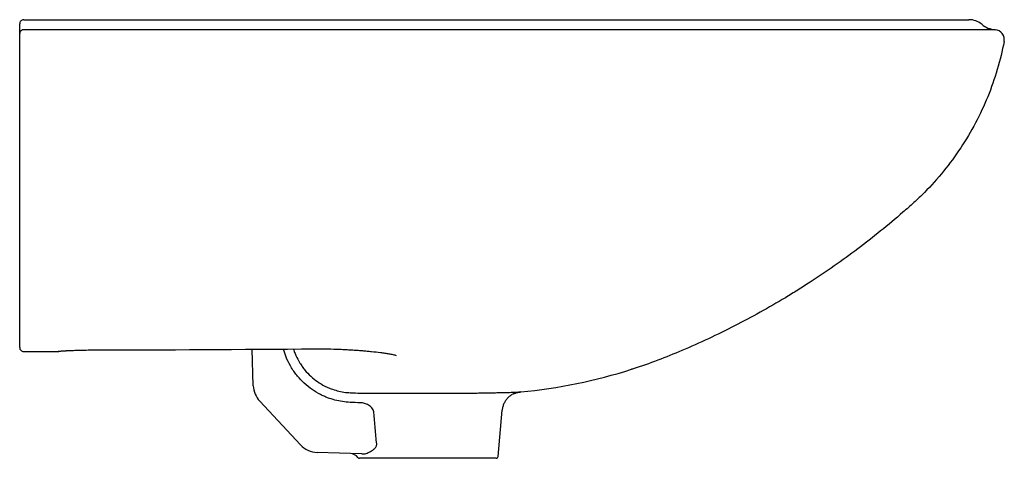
# Model space of a CAD drawing. Header units: millimetres. Extents: x 3921.171 to 3921.665, y 2250.589 to 2250.809.
import ezdxf

# ---------------------------------------------------------------- set-up
doc = ezdxf.new("R2010")
doc.units = ezdxf.units.MM
doc.layers.add('SANINDUSA', color=3, linetype='Continuous')

msp = doc.modelspace()

# ---------------------------------------------------------------- linework, layer by layer
at = {"layer": 'SANINDUSA'}
for p, q in [((3921.170713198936, 2250.804906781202), (3921.170713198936, 2250.806726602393)), ((3921.287930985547, 2250.625148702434), (3921.287293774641, 2250.643396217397)), ((3921.304824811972, 2250.638498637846), (3921.303159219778, 2250.64348030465)), ((3921.502964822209, 2250.642726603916), (3921.502964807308, 2250.642726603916)), ((3921.502965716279, 2250.642726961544), (3921.502965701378, 2250.642726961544)), ((3921.336897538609, 2250.621697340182), (3921.33664802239, 2250.621600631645)), ((3921.42173028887, 2250.621977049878), (3921.421756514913, 2250.621978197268)), ((3921.422184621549, 2250.622025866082), (3921.421831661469, 2250.621981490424)), ((3921.31156962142, 2250.595483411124), (3921.291147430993, 2250.617383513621)), ((3921.410793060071, 2250.589639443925), (3921.412828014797, 2250.612899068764)), ((3921.342388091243, 2250.590890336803), (3921.319927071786, 2250.591674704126)), ((3921.409796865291, 2250.58872659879), (3921.351607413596, 2250.58872659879))]:
    msp.add_line(p, q, dxfattribs=at)
for centre, radius, start, end in [((3921.17271293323, 2250.801725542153), 0.001999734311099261, 89.99099009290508, 179.9924139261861), ((3921.661077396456, 2250.815676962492), 0.01200000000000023, 230.396195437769, 265.6204020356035), ((3921.659779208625, 2250.798726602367), 0.005000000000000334, 349.0462934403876, 85.62040203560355), ((3921.172712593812, 2250.644307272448), 0.001999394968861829, 180.0174519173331, 270.111827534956), ((3921.172713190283, 2250.644304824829), 0.001999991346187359, 179.9998346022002, 270.1617281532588), ((3921.395979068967, 2250.891682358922), 0.2709268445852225, 275.5506449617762, 287.5712400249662), ((3921.29992367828, 2250.625567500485), 0.01199999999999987, 182.0000000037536, 222.9999999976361), ((3921.320345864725, 2250.603667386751), 0.01200000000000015, 222.9999999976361, 267.9999999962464), ((3921.336462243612, 2250.586094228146), 0.005000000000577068, 37.27649644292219, 87.99999994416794), ((3921.409796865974, 2250.589726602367), 0.001000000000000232, 270, 355.0000000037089), ((3921.341237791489, 2250.589726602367), 0.001000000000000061, 217.2573217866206, 270)]:
    msp.add_arc(centre, radius, start, end, dxfattribs=at)
for points, knots in [([(3921.172713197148, 2250.808726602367), (3921.17245139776, 2250.808726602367), (3921.172189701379, 2250.80867454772), (3921.171705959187, 2250.808474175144), (3921.171484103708, 2250.808325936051), (3921.171113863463, 2250.807955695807), (3921.170965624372, 2250.807733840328), (3921.170765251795, 2250.807250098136), (3921.170713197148, 2250.806988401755), (3921.170713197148, 2250.806726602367)], [0, 0, 0, 0, 0.25, 0.25, 0.5, 0.5, 0.75, 0.75, 1, 1, 1, 1]), ([(3921.172713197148, 2250.808726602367), (3921.201671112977, 2250.808726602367), (3921.259586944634, 2250.808726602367), (3921.332148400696, 2250.808726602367), (3921.390397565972, 2250.808726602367), (3921.421519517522, 2250.808726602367), (3921.439826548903, 2250.808726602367), (3921.444855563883, 2250.808726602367), (3921.448516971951, 2250.808726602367), (3921.450951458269, 2250.808726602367), (3921.452628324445, 2250.808726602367), (3921.454458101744, 2250.808726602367), (3921.458126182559, 2250.808726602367), (3921.463620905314, 2250.808726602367), (3921.470916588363, 2250.808726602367), (3921.479351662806, 2250.808726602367), (3921.488883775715, 2250.808726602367), (3921.499419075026, 2250.808726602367), (3921.509750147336, 2250.808726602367), (3921.519855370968, 2250.808726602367), (3921.5296939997, 2250.808726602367), (3921.539209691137, 2250.808726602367), (3921.548339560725, 2250.808726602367), (3921.557037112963, 2250.808726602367), (3921.565273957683, 2250.808726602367), (3921.573006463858, 2250.808726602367), (3921.580206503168, 2250.808726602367), (3921.58573063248, 2250.808726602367), (3921.589848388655, 2250.808726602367), (3921.592732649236, 2250.808726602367), (3921.595510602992, 2250.808726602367), (3921.599065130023, 2250.808726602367), (3921.603310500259, 2250.808726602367), (3921.607959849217, 2250.808726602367), (3921.612203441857, 2250.808726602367), (3921.615388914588, 2250.808726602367), (3921.617740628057, 2250.808726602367), (3921.619378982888, 2250.808726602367), (3921.620981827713, 2250.808726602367), (3921.623188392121, 2250.808726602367), (3921.625943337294, 2250.808726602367), (3921.629058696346, 2250.808726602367), (3921.631927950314, 2250.808726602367), (3921.634550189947, 2250.808726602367), (3921.636925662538, 2250.808726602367), (3921.639054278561, 2250.808726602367), (3921.640856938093, 2250.808726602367), (3921.642367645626, 2250.808726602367), (3921.643618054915, 2250.808726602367), (3921.644676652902, 2250.808726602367), (3921.645382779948, 2250.808726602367), (3921.645841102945, 2250.808726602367), (3921.6461266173, 2250.808726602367), (3921.646374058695, 2250.808726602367), (3921.646583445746, 2250.808726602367), (3921.646754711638, 2250.808726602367), (3921.646888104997, 2250.808726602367), (3921.646982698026, 2250.808726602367), (3921.647041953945, 2250.808726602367), (3921.647049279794, 2250.808726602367), (3921.64705294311, 2250.808726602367)], [0, 0, 0, 0, 0.1239563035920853, 0.2479126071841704, 0.31060418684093, 0.3732957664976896, 0.3811322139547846, 0.3889686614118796, 0.3948228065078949, 0.3968051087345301, 0.3993896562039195, 0.4020007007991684, 0.4046385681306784, 0.4150972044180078, 0.4255489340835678, 0.4360140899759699, 0.4515698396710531, 0.4671372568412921, 0.4826998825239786, 0.4982755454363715, 0.5139774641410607, 0.5296927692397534, 0.5453832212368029, 0.5610866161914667, 0.5767817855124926, 0.5924883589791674, 0.6081841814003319, 0.6238843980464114, 0.6317233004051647, 0.6395435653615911, 0.6469945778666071, 0.6552088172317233, 0.6709090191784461, 0.68656121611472, 0.7021985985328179, 0.7178226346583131, 0.7254566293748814, 0.7334744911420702, 0.7409412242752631, 0.7491555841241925, 0.7671003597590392, 0.7850235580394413, 0.8029323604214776, 0.8208339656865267, 0.8387355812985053, 0.8566444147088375, 0.8745676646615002, 0.8902491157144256, 0.9059254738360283, 0.9216015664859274, 0.9372822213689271, 0.9442528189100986, 0.9512219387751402, 0.9581900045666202, 0.9651574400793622, 0.9721246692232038, 0.9790921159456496, 0.9860602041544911, 0.9930293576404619, 1, 1, 1, 1]), ([(3921.653427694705, 2250.806431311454), (3921.65254009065, 2250.807165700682), (3921.651524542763, 2250.807745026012), (3921.649356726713, 2250.808525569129), (3921.648204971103, 2250.808726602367), (3921.64705294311, 2250.808726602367)], [0, 0, 0, 0, 0.5, 0.5, 1, 1, 1, 1]), ([(3921.170713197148, 2250.801725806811), (3921.170713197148, 2250.801743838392), (3921.170713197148, 2250.801826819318), (3921.170713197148, 2250.802117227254), (3921.170713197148, 2250.802324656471), (3921.170713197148, 2250.802869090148), (3921.170713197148, 2250.803199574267), (3921.170713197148, 2250.803969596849), (3921.170713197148, 2250.804409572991), (3921.170713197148, 2250.804906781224)], [0, 0, 0, 0, 0.25, 0.25, 0.5, 0.5, 0.75, 0.75, 1, 1, 1, 1]), ([(3921.170713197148, 2250.798629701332), (3921.170713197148, 2250.798828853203), (3921.170713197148, 2250.799025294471), (3921.170713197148, 2250.799412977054), (3921.170713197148, 2250.799606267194), (3921.170713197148, 2250.799975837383), (3921.170713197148, 2250.800151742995), (3921.170713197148, 2250.800485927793), (3921.170713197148, 2250.800644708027), (3921.170713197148, 2250.800930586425), (3921.170713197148, 2250.801059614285), (3921.170713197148, 2250.80128909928), (3921.170713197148, 2250.801387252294), (3921.170713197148, 2250.801547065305), (3921.170713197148, 2250.801609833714), (3921.170713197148, 2250.801697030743), (3921.170713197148, 2250.801721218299), (3921.170713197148, 2250.801725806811)], [0, 0, 0, 0, 0.125, 0.125, 0.25, 0.25, 0.375, 0.375, 0.5, 0.5, 0.625, 0.625, 0.75, 0.75, 0.875, 0.875, 1, 1, 1, 1]), ([(3921.443925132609, 2250.803694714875), (3921.440591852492, 2250.803695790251), (3921.423925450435, 2250.803701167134), (3921.353926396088, 2250.803718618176), (3921.26685565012, 2250.803724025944), (3921.19311777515, 2250.803725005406), (3921.172713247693, 2250.80372527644)], [0, 0, 0, 0, 0.03687128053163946, 0.184356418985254, 0.7742975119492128, 1, 1, 1, 1]), ([(3921.487682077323, 2250.803661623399), (3921.480493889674, 2250.80366763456), (3921.473250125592, 2250.803673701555), (3921.462302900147, 2250.80368276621), (3921.458640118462, 2250.80368575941), (3921.45404434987, 2250.803689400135), (3921.453124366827, 2250.803690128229), (3921.451284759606, 2250.80369155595), (3921.450364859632, 2250.803692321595), (3921.448524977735, 2250.803693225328), (3921.447605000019, 2250.803693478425), (3921.445765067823, 2250.80369410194), (3921.444845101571, 2250.803694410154), (3921.443925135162, 2250.803694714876)], [0, 0, 0, 0, 0.4999999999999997, 0.4999999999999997, 0.7499999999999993, 0.7499999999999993, 0.8124999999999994, 0.8124999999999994, 0.8749999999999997, 0.8749999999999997, 0.9374999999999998, 0.9374999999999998, 1, 1, 1, 1]), ([(3921.529532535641, 2250.803629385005), (3921.522879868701, 2250.80363372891), (3921.516060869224, 2250.803638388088), (3921.505589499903, 2250.803646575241), (3921.502058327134, 2250.803649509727), (3921.494913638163, 2250.803655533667), (3921.491311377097, 2250.803658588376), (3921.487682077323, 2250.803661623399)], [0, 0, 0, 0, 0.4999999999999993, 0.4999999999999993, 0.7499999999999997, 0.7499999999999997, 1, 1, 1, 1]), ([(3921.567714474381, 2250.803615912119), (3921.561910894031, 2250.803615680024), (3921.555820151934, 2250.80361626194), (3921.546264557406, 2250.803619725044), (3921.543007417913, 2250.803621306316), (3921.536357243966, 2250.803625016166), (3921.532974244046, 2250.803627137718), (3921.529532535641, 2250.803629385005)], [0, 0, 0, 0, 0.5, 0.5, 0.75, 0.75, 1, 1, 1, 1]), ([(3921.596874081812, 2250.803630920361), (3921.594774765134, 2250.803628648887), (3921.592588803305, 2250.803626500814), (3921.588045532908, 2250.803622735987), (3921.585685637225, 2250.803621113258), (3921.578379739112, 2250.803617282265), (3921.573202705, 2250.803616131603), (3921.567714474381, 2250.803615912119)], [0, 0, 0, 0, 0.2499999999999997, 0.2499999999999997, 0.4999999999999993, 0.4999999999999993, 1, 1, 1, 1]), ([(3921.635371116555, 2250.80368611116), (3921.633957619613, 2250.803684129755), (3921.631131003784, 2250.803680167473), (3921.626223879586, 2250.803672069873), (3921.620534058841, 2250.803663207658), (3921.613677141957, 2250.803653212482), (3921.607169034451, 2250.803643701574), (3921.601309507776, 2250.803635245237), (3921.598353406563, 2250.803632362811), (3921.59687408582, 2250.803630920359)], [0, 0, 0, 0, 0.1593546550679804, 0.3186666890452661, 0.4793186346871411, 0.6399709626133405, 0.8334102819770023, 0.9166335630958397, 1, 1, 1, 1]), ([(3921.645079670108, 2250.803697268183), (3921.644696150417, 2250.803696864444), (3921.643066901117, 2250.803695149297), (3921.639961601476, 2250.80369180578), (3921.636901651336, 2250.80368800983), (3921.635371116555, 2250.80368611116)], [0, 0, 0, 0, 0.1333568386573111, 0.5665198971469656, 1, 1, 1, 1]), ([(3921.660161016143, 2250.803712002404), (3921.660160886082, 2250.803712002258), (3921.660157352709, 2250.803711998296), (3921.659852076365, 2250.803711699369), (3921.658584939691, 2250.803710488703), (3921.656496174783, 2250.803708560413), (3921.653557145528, 2250.803705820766), (3921.649837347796, 2250.803702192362), (3921.6466653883, 2250.803698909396), (3921.645079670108, 2250.803697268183)], [0, 0, 0, 0, 0.006290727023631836, 0.1709017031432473, 0.3355672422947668, 0.5001792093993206, 0.6667673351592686, 0.8334111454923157, 1, 1, 1, 1]), ([(3921.170713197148, 2250.644306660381), (3921.170713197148, 2250.644397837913), (3921.170713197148, 2250.644534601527), (3921.170713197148, 2250.644671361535), (3921.170713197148, 2250.644762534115), (3921.170713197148, 2250.644820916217), (3921.170713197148, 2250.6452050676), (3921.170713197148, 2250.645776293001), (3921.170713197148, 2250.646821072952), (3921.170713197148, 2250.647046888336), (3921.170713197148, 2250.647529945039), (3921.170713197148, 2250.647787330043), (3921.170713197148, 2250.64860675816), (3921.170713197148, 2250.649216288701), (3921.170713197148, 2250.651230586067), (3921.170713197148, 2250.652819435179), (3921.170713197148, 2250.656481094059), (3921.170713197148, 2250.658554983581), (3921.170713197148, 2250.662041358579), (3921.170713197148, 2250.663265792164), (3921.170713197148, 2250.665197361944), (3921.170713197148, 2250.665855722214), (3921.170713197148, 2250.667196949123), (3921.170713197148, 2250.66788050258), (3921.170713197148, 2250.67136284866), (3921.170713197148, 2250.674356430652), (3921.170713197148, 2250.680739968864), (3921.170713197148, 2250.684129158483), (3921.170713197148, 2250.691289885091), (3921.170713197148, 2250.695059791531), (3921.170713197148, 2250.701014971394), (3921.170713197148, 2250.703036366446), (3921.170713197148, 2250.707142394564), (3921.170713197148, 2250.709228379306), (3921.170713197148, 2250.715583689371), (3921.170713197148, 2250.719949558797), (3921.170713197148, 2250.728933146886), (3921.170713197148, 2250.733550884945), (3921.170713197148, 2250.740672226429), (3921.170713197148, 2250.743078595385), (3921.170713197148, 2250.747958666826), (3921.170713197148, 2250.750413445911), (3921.170713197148, 2250.757813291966), (3921.170713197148, 2250.762796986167), (3921.170713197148, 2250.772863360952), (3921.170713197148, 2250.777946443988), (3921.170713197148, 2250.788212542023), (3921.170713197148, 2250.793395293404), (3921.170713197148, 2250.798629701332)], [0, 0, 0, 0, 0.03124999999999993, 0.04687499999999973, 0.04687499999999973, 0.06249999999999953, 0.06249999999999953, 0.1249999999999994, 0.1249999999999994, 0.1406249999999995, 0.1406249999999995, 0.1562499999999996, 0.1562499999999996, 0.1874999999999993, 0.1874999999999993, 0.2499999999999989, 0.2499999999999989, 0.3124999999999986, 0.3124999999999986, 0.3437499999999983, 0.3437499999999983, 0.3593749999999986, 0.3593749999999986, 0.3749999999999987, 0.3749999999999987, 0.4374999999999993, 0.4374999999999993, 0.5, 0.5, 0.5625000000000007, 0.5625000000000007, 0.5937500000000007, 0.5937500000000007, 0.6250000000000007, 0.6250000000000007, 0.6875000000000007, 0.6875000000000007, 0.7500000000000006, 0.7500000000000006, 0.7812500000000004, 0.7812500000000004, 0.8125000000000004, 0.8125000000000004, 0.8750000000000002, 0.8750000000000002, 0.9375000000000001, 0.9375000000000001, 1, 1, 1, 1]), ([(3921.664688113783, 2250.797776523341), (3921.663766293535, 2250.79301362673), (3921.662615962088, 2250.788326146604), (3921.659869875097, 2250.779098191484), (3921.658272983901, 2250.774558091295), (3921.654625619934, 2250.765627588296), (3921.652577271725, 2250.761236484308), (3921.648018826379, 2250.752606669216), (3921.645544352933, 2250.748437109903), (3921.640218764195, 2250.740393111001), (3921.637367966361, 2250.736515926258), (3921.631293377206, 2250.729048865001), (3921.628069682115, 2250.725458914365), (3921.623795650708, 2250.721159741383), (3921.622928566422, 2250.720309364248), (3921.621169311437, 2250.718627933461), (3921.620275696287, 2250.717796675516), (3921.617569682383, 2250.715332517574), (3921.615737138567, 2250.713727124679), (3921.61021580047, 2250.708942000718), (3921.606487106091, 2250.705814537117), (3921.595143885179, 2250.69663799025), (3921.587375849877, 2250.690789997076), (3921.575419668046, 2250.68241640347), (3921.571383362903, 2250.679691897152), (3921.565251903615, 2250.675706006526), (3921.563194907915, 2250.674394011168), (3921.559063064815, 2250.671808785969), (3921.556987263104, 2250.670534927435), (3921.546558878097, 2250.664259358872), (3921.538058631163, 2250.659537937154), (3921.520746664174, 2250.650686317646), (3921.511934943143, 2250.646556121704), (3921.502964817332, 2250.642726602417)], [0, 0, 0, 0, 0.06249999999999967, 0.06249999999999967, 0.1249999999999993, 0.1249999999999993, 0.187499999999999, 0.187499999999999, 0.2499999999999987, 0.2499999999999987, 0.3124999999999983, 0.3124999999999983, 0.374999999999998, 0.374999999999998, 0.3906249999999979, 0.3906249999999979, 0.4062499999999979, 0.4062499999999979, 0.4374999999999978, 0.4374999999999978, 0.499999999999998, 0.499999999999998, 0.6249999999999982, 0.6249999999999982, 0.6874999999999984, 0.6874999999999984, 0.7187499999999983, 0.7187499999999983, 0.7499999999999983, 0.7499999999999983, 0.8749999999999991, 0.8749999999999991, 1, 1, 1, 1]), ([(3921.319156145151, 2250.643641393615), (3921.321247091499, 2250.643658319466), (3921.323299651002, 2250.643646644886), (3921.327345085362, 2250.643574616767), (3921.329337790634, 2250.64351424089), (3921.332289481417, 2250.643392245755), (3921.333268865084, 2250.643346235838), (3921.335206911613, 2250.643244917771), (3921.336164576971, 2250.643189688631), (3921.338059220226, 2250.643070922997), (3921.33899619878, 2250.643007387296), (3921.340387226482, 2250.642906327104), (3921.340848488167, 2250.642871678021), (3921.341536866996, 2250.642818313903), (3921.3418801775, 2250.642791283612), (3921.342222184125, 2250.642763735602), (3921.34244989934, 2250.642745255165), (3921.342564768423, 2250.642735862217), (3921.342677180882, 2250.642726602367)], [0, 0, 0, 0, 0.2500000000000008, 0.2500000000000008, 0.5000000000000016, 0.5000000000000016, 0.6250000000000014, 0.6250000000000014, 0.7500000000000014, 0.7500000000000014, 0.8750000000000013, 0.8750000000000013, 0.9375000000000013, 0.9375000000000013, 0.9687500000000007, 0.9843750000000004, 0.9843750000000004, 1, 1, 1, 1]), ([(3921.172716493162, 2250.64230788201), (3921.175245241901, 2250.642311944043), (3921.177773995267, 2250.642314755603), (3921.18030274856, 2250.642316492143), (3921.18350087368, 2250.642318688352), (3921.186699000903, 2250.642319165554), (3921.189897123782, 2250.642318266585)], [0.002003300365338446, 0.002003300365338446, 0.002003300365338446, 0.002003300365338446, 0.009589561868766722, 0.009589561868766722, 0.009589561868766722, 0.01918393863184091, 0.01918393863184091, 0.01918393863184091, 0.01918393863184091]), ([(3921.18989711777, 2250.642318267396), (3921.190257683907, 2250.642316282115), (3921.190738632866, 2250.642313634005), (3921.191180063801, 2250.642486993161), (3921.191290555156, 2250.642530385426)], [0, 0, 0, 0, 0.749697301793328, 0.9999999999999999, 0.9999999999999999, 0.9999999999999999, 0.9999999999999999]), ([(3921.189897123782, 2250.642318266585), (3921.189914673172, 2250.642355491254), (3921.190025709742, 2250.64239206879), (3921.190328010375, 2250.64244624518), (3921.190451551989, 2250.642464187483), (3921.190745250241, 2250.64249987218), (3921.190916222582, 2250.642517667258), (3921.191489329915, 2250.642569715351), (3921.191953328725, 2250.642602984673), (3921.192770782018, 2250.642650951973), (3921.193063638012, 2250.64266661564), (3921.193534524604, 2250.64268962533), (3921.193696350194, 2250.642697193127), (3921.193945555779, 2250.642708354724), (3921.194029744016, 2250.642712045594), (3921.194200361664, 2250.642719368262), (3921.194288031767, 2250.642723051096), (3921.194374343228, 2250.642726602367)], [0, 0, 0, 0, 0.2499999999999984, 0.2499999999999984, 0.3750000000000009, 0.3750000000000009, 0.5000000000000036, 0.5000000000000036, 0.7500000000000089, 0.7500000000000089, 0.8750000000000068, 0.8750000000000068, 0.9375000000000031, 0.9375000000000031, 0.9687500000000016, 0.9687500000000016, 1, 1, 1, 1]), ([(3921.194374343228, 2250.642726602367), (3921.194471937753, 2250.642730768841), (3921.19457231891, 2250.642735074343), (3921.194774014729, 2250.642743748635), (3921.195080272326, 2250.642756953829), (3921.195397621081, 2250.642770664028), (3921.196047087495, 2250.642798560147), (3921.196499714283, 2250.642817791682), (3921.197445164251, 2250.642856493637), (3921.197938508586, 2250.642875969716), (3921.198944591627, 2250.642913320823), (3921.199459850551, 2250.642931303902), (3921.200514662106, 2250.642964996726), (3921.201054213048, 2250.642980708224), (3921.202158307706, 2250.643009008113), (3921.202725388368, 2250.643021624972), (3921.20442791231, 2250.643052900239), (3921.205574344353, 2250.643065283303), (3921.206732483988, 2250.643067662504)], [0, 0, 0, 0, 0.03124999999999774, 0.03124999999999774, 0.06249999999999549, 0.1249999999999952, 0.1249999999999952, 0.2499999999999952, 0.2499999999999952, 0.3749999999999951, 0.3749999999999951, 0.4999999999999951, 0.4999999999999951, 0.6249999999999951, 0.6249999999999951, 0.749999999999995, 0.749999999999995, 1, 1, 1, 1]), ([(3921.308183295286, 2250.643506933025), (3921.30828465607, 2250.64310791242), (3921.308560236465, 2250.642023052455), (3921.309015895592, 2250.640998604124), (3921.309303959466, 2250.640350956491)], [0, 0, 0, 0, 0.367808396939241, 0.9999999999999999, 0.9999999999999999, 0.9999999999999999, 0.9999999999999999]), ([(3921.309303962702, 2250.640350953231), (3921.309890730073, 2250.639023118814), (3921.310563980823, 2250.637743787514), (3921.311702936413, 2250.635897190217), (3921.312105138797, 2250.63529243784), (3921.3129490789, 2250.634113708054), (3921.313388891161, 2250.633542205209), (3921.31476054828, 2250.631879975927), (3921.315744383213, 2250.630841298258), (3921.317849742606, 2250.628901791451), (3921.318971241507, 2250.628000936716), (3921.320164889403, 2250.627172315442)], [0, 0, 0, 0, 0.2499999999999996, 0.2499999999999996, 0.3749999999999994, 0.3749999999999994, 0.4999999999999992, 0.4999999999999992, 0.7499999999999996, 0.7499999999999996, 1, 1, 1, 1]), ([(3921.342677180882, 2250.642726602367), (3921.343068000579, 2250.642695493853), (3921.343459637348, 2250.642663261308), (3921.344236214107, 2250.642597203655), (3921.344622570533, 2250.642563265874), (3921.345776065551, 2250.642458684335), (3921.34653764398, 2250.642385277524), (3921.348801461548, 2250.642153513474), (3921.350283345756, 2250.641983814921), (3921.352464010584, 2250.641702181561), (3921.353183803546, 2250.641603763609), (3921.354605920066, 2250.641396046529), (3921.355309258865, 2250.641286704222), (3921.356340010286, 2250.641112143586), (3921.356679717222, 2250.641052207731), (3921.35734588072, 2250.640928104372), (3921.357672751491, 2250.640863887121), (3921.358299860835, 2250.640729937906), (3921.358601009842, 2250.640660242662), (3921.359152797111, 2250.640510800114), (3921.359406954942, 2250.640430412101), (3921.359590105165, 2250.640342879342)], [0, 0, 0, 0, 0.0624999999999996, 0.0624999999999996, 0.1249999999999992, 0.1249999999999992, 0.2500000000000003, 0.2500000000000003, 0.5000000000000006, 0.5000000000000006, 0.6250000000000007, 0.6250000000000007, 0.7500000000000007, 0.7500000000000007, 0.8125000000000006, 0.8125000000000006, 0.8750000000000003, 0.8750000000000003, 0.9375000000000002, 0.9375000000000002, 1, 1, 1, 1]), ([(3921.502964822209, 2250.642726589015), (3921.498935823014, 2250.641080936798), (3921.490877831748, 2250.637789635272), (3921.48243569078, 2250.634755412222), (3921.47801311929, 2250.633467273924), (3921.477769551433, 2250.633396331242)], [0, 0, 0, 0, 0.4858421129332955, 0.971683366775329, 1, 1, 1, 1]), ([(3921.317407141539, 2250.62324574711), (3921.316025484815, 2250.624204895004), (3921.314727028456, 2250.625247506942), (3921.31228895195, 2250.627492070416), (3921.311149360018, 2250.628694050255), (3921.309560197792, 2250.630617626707), (3921.309050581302, 2250.631278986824), (3921.308072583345, 2250.632643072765), (3921.307606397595, 2250.633342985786), (3921.306286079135, 2250.635480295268), (3921.305505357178, 2250.636961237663), (3921.30482481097, 2250.638498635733)], [0, 0, 0, 0, 0.2500000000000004, 0.2500000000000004, 0.5000000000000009, 0.5000000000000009, 0.6249999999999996, 0.6249999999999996, 0.7499999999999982, 0.7499999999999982, 1, 1, 1, 1]), ([(3921.32385592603, 2250.624968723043), (3921.324355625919, 2250.624715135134), (3921.324861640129, 2250.624475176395), (3921.325886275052, 2250.624022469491), (3921.326404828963, 2250.62380983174), (3921.327967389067, 2250.62321709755), (3921.329022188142, 2250.622880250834), (3921.332224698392, 2250.622039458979), (3921.334411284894, 2250.621703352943), (3921.336647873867, 2250.621600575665)], [0, 0, 0, 0, 0.1250000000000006, 0.1250000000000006, 0.2500000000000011, 0.2500000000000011, 0.5000000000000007, 0.5000000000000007, 1, 1, 1, 1]), ([(3921.336529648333, 2250.616782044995), (3921.333931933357, 2250.61690279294), (3921.331394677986, 2250.617290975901), (3921.327677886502, 2250.618267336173), (3921.326453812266, 2250.618658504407), (3921.324640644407, 2250.61934674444), (3921.324038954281, 2250.619593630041), (3921.322850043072, 2250.620119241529), (3921.32226291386, 2250.620397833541), (3921.321683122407, 2250.620692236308)], [0, 0, 0, 0, 0.499999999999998, 0.499999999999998, 0.7499999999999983, 0.7499999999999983, 0.8749999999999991, 0.8749999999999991, 1, 1, 1, 1]), ([(3921.341671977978, 2250.621391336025), (3921.342463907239, 2250.621388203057), (3921.343290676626, 2250.621385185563), (3921.344990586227, 2250.62137959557), (3921.345865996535, 2250.621377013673), (3921.348567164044, 2250.621370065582), (3921.350467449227, 2250.62136652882), (3921.353469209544, 2250.621363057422), (3921.354496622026, 2250.621362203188), (3921.356597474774, 2250.621360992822), (3921.357660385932, 2250.621360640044), (3921.360885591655, 2250.621360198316), (3921.363084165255, 2250.621360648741), (3921.366454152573, 2250.621361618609), (3921.367589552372, 2250.621361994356), (3921.369885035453, 2250.621362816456), (3921.371048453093, 2250.621363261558), (3921.374518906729, 2250.621364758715), (3921.376822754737, 2250.621365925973), (3921.381411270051, 2250.621370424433), (3921.383695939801, 2250.621373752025), (3921.38824513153, 2250.62138615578), (3921.390449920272, 2250.62139517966), (3921.394725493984, 2250.62142190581), (3921.396796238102, 2250.621439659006), (3921.399799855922, 2250.62147379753), (3921.400786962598, 2250.621486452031), (3921.402695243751, 2250.621513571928), (3921.403619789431, 2250.621528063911), (3921.40630691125, 2250.621573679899), (3921.407983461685, 2250.621606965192), (3921.410325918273, 2250.621658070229), (3921.411077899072, 2250.621675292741), (3921.41252243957, 2250.621709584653), (3921.413206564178, 2250.621726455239), (3921.415144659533, 2250.621775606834), (3921.416286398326, 2250.62180643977), (3921.417775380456, 2250.621848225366), (3921.418234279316, 2250.621861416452), (3921.419075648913, 2250.621886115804), (3921.419459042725, 2250.621897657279), (3921.420475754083, 2250.621929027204), (3921.420982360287, 2250.62194577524), (3921.421661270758, 2250.621970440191), (3921.421833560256, 2250.621978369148), (3921.421831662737, 2250.621981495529)], [0, 0, 0, 0, 0.03124999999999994, 0.03124999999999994, 0.06249999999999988, 0.06249999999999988, 0.1249999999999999, 0.1249999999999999, 0.1562499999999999, 0.1562499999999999, 0.1874999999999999, 0.1874999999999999, 0.2499999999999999, 0.2499999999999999, 0.2812499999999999, 0.2812499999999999, 0.3124999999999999, 0.3124999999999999, 0.3749999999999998, 0.3749999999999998, 0.4374999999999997, 0.4374999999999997, 0.4999999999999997, 0.4999999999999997, 0.5624999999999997, 0.5624999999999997, 0.5937499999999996, 0.5937499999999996, 0.6249999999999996, 0.6249999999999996, 0.6874999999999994, 0.6874999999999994, 0.7187499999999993, 0.7187499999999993, 0.7499999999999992, 0.7499999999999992, 0.8124999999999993, 0.8124999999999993, 0.8437499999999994, 0.8437499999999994, 0.8749999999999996, 0.8749999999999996, 0.9374999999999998, 0.9374999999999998, 1, 1, 1, 1]), ([(3921.421831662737, 2250.621981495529), (3921.421250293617, 2250.621925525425), (3921.420682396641, 2250.621819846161), (3921.41957241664, 2250.621513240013), (3921.419028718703, 2250.621311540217), (3921.417975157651, 2250.620811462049), (3921.417477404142, 2250.620519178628), (3921.416772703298, 2250.620019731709), (3921.416544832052, 2250.619843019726), (3921.416103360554, 2250.619468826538), (3921.415888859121, 2250.619270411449), (3921.415274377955, 2250.618649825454), (3921.414905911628, 2250.618205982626), (3921.41441301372, 2250.61749648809), (3921.414258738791, 2250.617252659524), (3921.413970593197, 2250.616750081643), (3921.413836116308, 2250.616489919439), (3921.413470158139, 2250.615698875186), (3921.413275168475, 2250.615157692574), (3921.412979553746, 2250.614048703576), (3921.412878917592, 2250.613480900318), (3921.412828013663, 2250.612899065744)], [0, 0, 0, 0, 0.1250000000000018, 0.1250000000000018, 0.2500000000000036, 0.2500000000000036, 0.3750000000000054, 0.3750000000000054, 0.4375000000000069, 0.4375000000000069, 0.5000000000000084, 0.5000000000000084, 0.6250000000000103, 0.6250000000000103, 0.6875000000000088, 0.6875000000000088, 0.7500000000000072, 0.7500000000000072, 0.8750000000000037, 0.8750000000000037, 1, 1, 1, 1]), ([(3921.41856699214, 2250.621105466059), (3921.418858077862, 2250.621232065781), (3921.41943167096, 2250.621481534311), (3921.420263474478, 2250.621723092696), (3921.420964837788, 2250.621871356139), (3921.42145248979, 2250.621942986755), (3921.42169151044, 2250.621969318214), (3921.421753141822, 2250.621974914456), (3921.421756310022, 2250.621975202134)], [0, 0, 0, 0, 0.2697253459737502, 0.531501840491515, 0.7389926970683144, 0.8840100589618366, 0.9940374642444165, 1, 1, 1, 1]), ([(3921.348338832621, 2250.612000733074), (3921.348303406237, 2250.612372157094), (3921.348201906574, 2250.612734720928), (3921.347900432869, 2250.613405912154), (3921.347697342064, 2250.613722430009), (3921.347231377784, 2250.614292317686), (3921.346967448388, 2250.614549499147), (3921.346391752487, 2250.61501820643), (3921.346087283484, 2250.615223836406), (3921.34513454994, 2250.6157727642), (3921.344439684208, 2250.616050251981), (3921.343029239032, 2250.616433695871), (3921.342307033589, 2250.616544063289), (3921.341567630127, 2250.616572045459)], [0, 0, 0, 0, 0.1250000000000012, 0.1250000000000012, 0.2500000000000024, 0.2500000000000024, 0.3750000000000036, 0.3750000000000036, 0.5000000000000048, 0.5000000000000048, 0.7500000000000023, 0.7500000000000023, 1, 1, 1, 1]), ([(3921.346698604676, 2250.592129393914), (3921.347093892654, 2250.592327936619), (3921.347486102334, 2250.592554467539), (3921.348233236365, 2250.593071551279), (3921.348591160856, 2250.593361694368), (3921.349078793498, 2250.593881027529), (3921.34923093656, 2250.594066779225), (3921.349500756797, 2250.59446813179), (3921.349619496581, 2250.594685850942), (3921.349799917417, 2250.595151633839), (3921.349860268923, 2250.595396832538), (3921.34989424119, 2250.595777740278), (3921.349896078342, 2250.595907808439), (3921.34988049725, 2250.596165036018), (3921.349863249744, 2250.596293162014), (3921.349837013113, 2250.596420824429)], [0, 0, 0, 0, 0.2499999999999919, 0.2499999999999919, 0.4999999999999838, 0.4999999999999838, 0.6249999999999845, 0.6249999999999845, 0.7499999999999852, 0.7499999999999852, 0.8749999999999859, 0.8749999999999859, 0.937499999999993, 0.937499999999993, 1, 1, 1, 1]), ([(3921.342388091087, 2250.590890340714), (3921.342766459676, 2250.590877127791), (3921.343134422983, 2250.590890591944), (3921.343850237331, 2250.590980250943), (3921.344198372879, 2250.591057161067), (3921.344893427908, 2250.59127779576), (3921.345236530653, 2250.591419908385), (3921.345944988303, 2250.591748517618), (3921.346310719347, 2250.591934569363), (3921.346698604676, 2250.592129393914)], [0, 0, 0, 0, 0.2500000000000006, 0.2500000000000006, 0.5000000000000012, 0.5000000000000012, 0.7500000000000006, 0.7500000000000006, 1, 1, 1, 1]), ([(3921.346172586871, 2250.588726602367), (3921.345365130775, 2250.588726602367), (3921.344656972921, 2250.588726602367), (3921.343432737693, 2250.588726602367), (3921.342916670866, 2250.588726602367), (3921.342289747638, 2250.588726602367), (3921.342105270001, 2250.588726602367), (3921.341790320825, 2250.588726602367), (3921.341659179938, 2250.588726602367), (3921.341343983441, 2250.588726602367), (3921.341237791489, 2250.588726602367), (3921.341237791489, 2250.588726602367)], [0, 0, 0, 0, 0.25, 0.25, 0.5, 0.5, 0.625, 0.625, 0.75, 0.75, 1, 1, 1, 1]), ([(3921.350362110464, 2250.588726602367), (3921.349524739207, 2250.588726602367), (3921.348766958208, 2250.588726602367), (3921.347376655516, 2250.588726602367), (3921.346744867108, 2250.588726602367), (3921.346172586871, 2250.588726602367)], [0, 0, 0, 0, 0.5, 0.5, 1, 1, 1, 1])]:
    msp.add_open_spline(points, degree=3, knots=knots, dxfattribs=at)
for points in [[(3921.206732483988, 2250.643067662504), (3921.244203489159, 2250.643144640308), (3921.281679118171, 2250.643338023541), (3921.319156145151, 2250.643641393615)], [(3921.320164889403, 2250.627172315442), (3921.321344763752, 2250.626353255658), (3921.322575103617, 2250.625618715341), (3921.32385592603, 2250.624968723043)], [(3921.321683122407, 2250.620692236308), (3921.320199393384, 2250.621445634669), (3921.318774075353, 2250.622296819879), (3921.317407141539, 2250.62324574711)], [(3921.336677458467, 2250.621601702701), (3921.338342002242, 2250.621524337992), (3921.340006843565, 2250.621454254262), (3921.341671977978, 2250.621391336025)], [(3921.341567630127, 2250.616572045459), (3921.339888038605, 2250.616635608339), (3921.338208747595, 2250.616706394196), (3921.336529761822, 2250.616784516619)], [(3921.349837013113, 2250.596420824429), (3921.349333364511, 2250.601613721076), (3921.348834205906, 2250.606807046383), (3921.348338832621, 2250.612000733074)], [(3921.351607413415, 2250.588726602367), (3921.351206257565, 2250.588726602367), (3921.350787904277, 2250.588726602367), (3921.350362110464, 2250.588726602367)]]:
    msp.add_open_spline(points, degree=3, dxfattribs=at)

doc.saveas('drawing.dxf')
